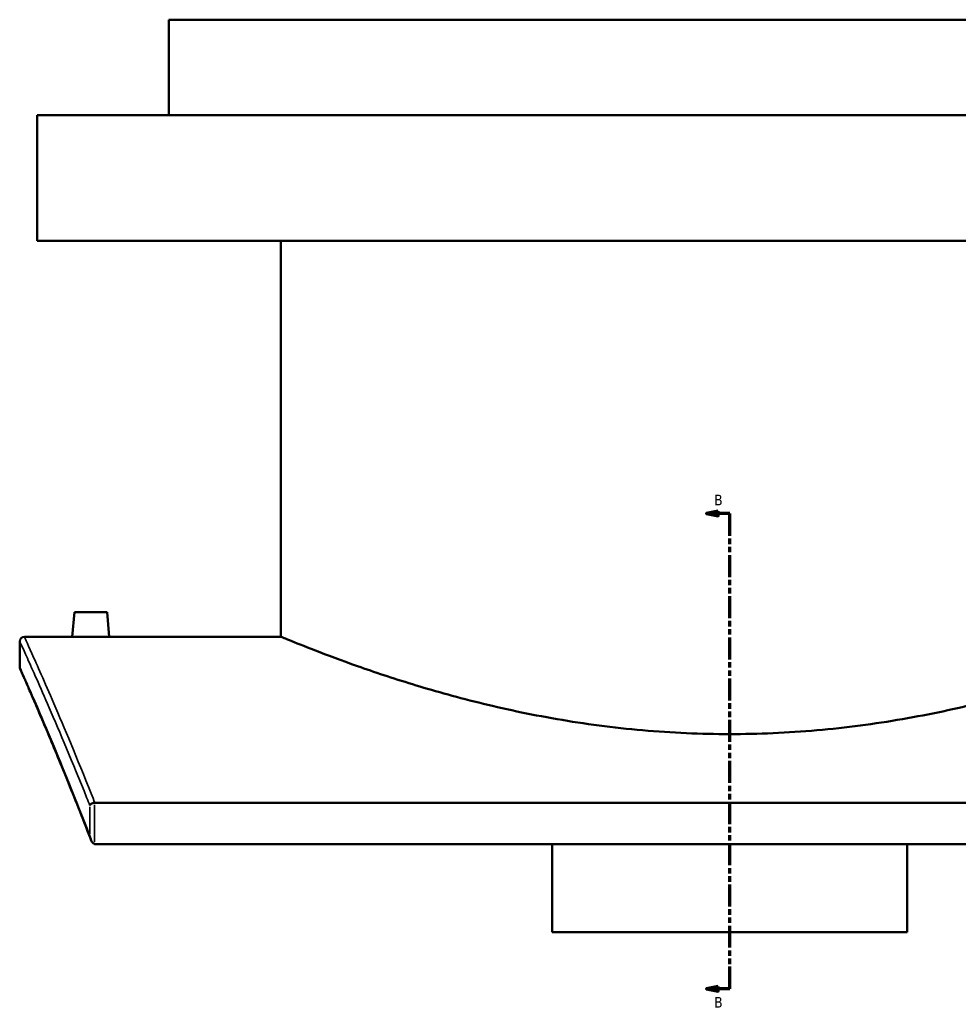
# Model space of a CAD drawing. Header units: millimetres. Extents: x -674 to 1236, y -345 to 971.
# Tile 1 of 13: x -674 to -271, y 63 to 486. Entities that reach past the tile are written whole.
import ezdxf

# ---------------------------------------------------------------- set-up
doc = ezdxf.new("R2010")
doc.units = ezdxf.units.MM
doc.linetypes.add('DOUBLE_DASH_CHAIN', pattern=[1.2403, 0.6614, -0.0827, 0.1654, -0.0827, 0.1654, -0.0827])
for name, color, linetype, lineweight in [('Section Line (ANSI)', 7, 'DOUBLE_DASH_CHAIN', 70), ('Visible (ANSI)', 7, 'Continuous', 50), ('Visible Narrow (ANSI)', 7, 'Continuous', 35)]:
    doc.layers.add(name, color=color, linetype=linetype, lineweight=lineweight)
doc.styles.add('Label Text (ANSI)', font='tahoma.ttf')

# ---------------------------------------------------------------- blocks, each defined once
blk = doc.blocks.new('2dTransSection0')
at = {"layer": 'Section Line (ANSI)', "linetype": 'Continuous'}
for p, q in [((-374.1, 275.13), (-379.1, 274.13)), ((-374.1, 273.13), (-374.1, 275.13)), ((-374.1, 274.13), (-379.1, 274.13)), ((-379.1, 274.13), (-374.1, 273.13)), ((-369.1, 274.13), (-374.1, 274.13)), ((-369.1, 264.54), (-369.1, 274.13)), ((-369.1, 69.96), (-369.1, 79.55)), ((-374.1, 70.96), (-379.1, 69.96)), ((-374.1, 69.96), (-379.1, 69.96)), ((-379.1, 69.96), (-374.1, 68.96)), ((-374.1, 68.96), (-374.1, 70.96)), ((-369.1, 69.96), (-374.1, 69.96))]:
    blk.add_line(p, q, dxfattribs=at)
at = {"layer": 'Section Line (ANSI)', "linetype": 'DOUBLE_DASH_CHAIN', "ltscale": 14.26161}
blk.add_line((-369.1, 69.96), (-369.1, 274.13), dxfattribs=at)
at = {"layer": 'Section Line (ANSI)', "linetype": 'Continuous', "flags": 128}
for points in [[(-374.1, 275.13), (-379.1, 274.13), (-374.1, 273.13), (-374.1, 275.13)], [(-374.1, 70.96), (-379.1, 69.96), (-374.1, 68.96), (-374.1, 70.96)]]:
    blk.add_lwpolyline(points, dxfattribs=at)
at = {"layer": 'Section Line (ANSI)'}
for points in [[(-374.1, 275.13), (-379.1, 274.13), (-374.1, 273.13), (-374.1, 275.13)], [(-374.1, 70.96), (-379.1, 69.96), (-374.1, 68.96), (-374.1, 70.96)]]:
    blk.add_solid(points, dxfattribs=at)
at = {"layer": 'Section Line (ANSI)', "char_height": 4.57, "attachment_point": 7, "style": 'Label Text (ANSI)'}
for insert in [(-375.85, 277.63), (-375.85, 61.89)]:
    blk.add_mtext('B', dxfattribs=dict(at, insert=insert))

msp = doc.modelspace()

# ---------------------------------------------------------------- linework, layer by layer
at = {"layer": 'Visible (ANSI)'}
for p, q in [((-128.1, 486.21), (-610.1, 486.21)), ((-610.1, 445.21), (-610.1, 486.21)), ((-71.6, 445.21), (-666.6, 445.21)), ((-666.6, 391.21), (-666.6, 445.21)), ((-71.6, 391.21), (-666.6, 391.21)), ((-561.9, 221.21), (-561.9, 391.21)), ((-650.6, 231.81), (-651.53, 221.21)), ((-636.6, 231.81), (-650.6, 231.81)), ((-636.6, 231.81), (-635.68, 221.21)), ((-672.1, 221.21), (-651.53, 221.21)), ((-635.68, 221.21), (-561.9, 221.21)), ((-674.1, 208.21), (-674.1, 219.21)), ((-96.4, 149.87), (-641.81, 149.87)), ((-641.27, 132.03), (-96.94, 132.03)), ((-445.35, 94.37), (-445.35, 132.03)), ((-292.85, 132.03), (-292.85, 94.37)), ((-445.35, 94.37), (-292.85, 94.37))]:
    msp.add_line(p, q, dxfattribs=at)
for centre, start, end in [((-672.1, 219.21), 90, 180), ((-672.1, 208.21), 180, 203.9531)]:
    msp.add_arc(centre, 2, start, end, dxfattribs=at)
for points, knots in [([(-635.68, 221.21), (-635.68, 221.21), (-635.88, 221.21), (-636.68, 221.19), (-637.29, 221.19), (-638.7, 221.17), (-639.59, 221.16), (-641.55, 221.15), (-642.61, 221.14), (-643.6, 221.14), (-644.6, 221.14), (-645.66, 221.15), (-647.62, 221.16), (-648.51, 221.17), (-649.91, 221.19), (-650.52, 221.19), (-651.33, 221.21), (-651.53, 221.21), (-651.53, 221.21)], [3.584779, 3.584779, 3.584779, 3.584779, 3.883485, 3.883485, 4.182192, 4.182192, 4.480949, 4.480949, 4.779706, 4.779706, 4.779706, 5.078463, 5.078463, 5.37722, 5.37722, 5.675926, 5.675926, 5.974632, 5.974632, 5.974632, 5.974632]), ([(-176.3, 221.21), (-176.3, 221.21), (-176.6, 221.09), (-177.81, 220.59), (-178.73, 220.21), (-182.44, 218.69), (-186.21, 217.17), (-196.09, 213.34), (-202.22, 211.03), (-216.33, 206.04), (-224.3, 203.37), (-241.26, 198.18), (-250.84, 195.46), (-271.74, 190.3), (-283.06, 187.86), (-306.76, 183.77), (-319.16, 182.11), (-337.93, 180.46), (-344.22, 180.04), (-356.74, 179.49), (-362.97, 179.36), (-375.24, 179.36), (-381.47, 179.49), (-393.99, 180.04), (-400.27, 180.46), (-419.05, 182.11), (-431.45, 183.77), (-455.14, 187.86), (-466.46, 190.3), (-487.37, 195.46), (-496.95, 198.18), (-513.91, 203.37), (-521.88, 206.04), (-535.98, 211.03), (-542.12, 213.34), (-552, 217.17), (-555.76, 218.69), (-559.48, 220.21), (-560.4, 220.59), (-561.61, 221.09), (-561.9, 221.21), (-561.9, 221.21)], [29.4403, 29.4403, 29.4403, 29.4403, 31.27923, 31.27923, 33.11816, 33.11816, 36.79602, 36.79602, 40.47388, 40.47388, 44.15174, 44.15174, 47.833955, 47.833955, 51.51617, 51.51617, 55.198386, 55.198386, 57.039493, 57.039493, 58.880601, 58.880601, 60.721708, 60.721708, 62.562816, 62.562816, 66.245031, 66.245031, 69.927246, 69.927246, 73.609461, 73.609461, 77.287321, 77.287321, 80.965181, 80.965181, 84.643041, 84.643041, 86.481971, 86.481971, 88.320901, 88.320901, 88.320901, 88.320901]), ([(-643.59, 134.19), (-645.39, 138.88), (-647.14, 143.36), (-650.52, 151.91), (-652.15, 155.98), (-655.28, 163.69), (-656.77, 167.32), (-659.6, 174.15), (-660.94, 177.34), (-662.81, 181.78), (-663.42, 183.21), (-664.58, 185.93), (-665.14, 187.24), (-666.21, 189.73), (-666.72, 190.92), (-667.69, 193.17), (-668.15, 194.24), (-669.03, 196.25), (-669.44, 197.19), (-670.21, 198.96), (-670.57, 199.78), (-671.23, 201.3), (-671.54, 201.99), (-672.1, 203.26), (-672.35, 203.83), (-672.8, 204.85), (-673, 205.3), (-673.42, 206.25), (-673.61, 206.68), (-673.87, 207.25), (-673.93, 207.4), (-673.93, 207.4)], [2.820767, 2.820767, 2.820767, 2.820767, 5.453451, 5.453451, 8.086135, 8.086135, 10.718819, 10.718819, 13.351503, 13.351503, 14.667845, 14.667845, 15.984187, 15.984187, 17.300529, 17.300529, 18.616871, 18.616871, 19.933213, 19.933213, 21.249555, 21.249555, 22.565897, 22.565897, 23.882239, 23.882239, 25.198581, 25.198581, 27.173094, 27.173094, 29.147607, 29.147607, 29.147607, 29.147607]), ([(-642.04, 149.86), (-642.28, 149.82), (-642.51, 149.77), (-642.96, 149.62), (-643.17, 149.52), (-643.51, 149.31), (-643.64, 149.21), (-643.85, 148.99), (-643.93, 148.88), (-643.98, 148.77), (-643.98, 148.77), (-643.98, 148.76)], [-0.2890417, -0.2890417, -0.2890417, -0.2890417, -0.2174953, -0.2174953, -0.1370498, -0.1370498, -0.0692286, -0.0692286, 0, 0, 0.0007264, 0.0007264, 0.0007264, 0.0007264]), ([(-643.98, 135.73), (-643.98, 135.72), (-643.98, 135.72), (-643.92, 135.26), (-643.81, 134.79), (-643.5, 133.93), (-643.31, 133.53), (-642.89, 132.89), (-642.69, 132.66), (-642.35, 132.38), (-642.2, 132.28), (-642.04, 132.2)], [-0.3693667, -0.3693667, -0.3693667, -0.3693667, -0.3683433, -0.3683433, -0.24465, -0.24465, -0.1346606, -0.1346606, -0.0531109, -0.0531109, 0, 0, 0, 0]), ([(-641.27, 132.03), (-641.5, 132.03), (-641.73, 132.08), (-641.98, 132.18), (-642.01, 132.19), (-642.04, 132.2)], [0, 0, 0, 0, 0.07004657, 0.07004657, 0.08019335, 0.08019335, 0.08019335, 0.08019335])]:
    msp.add_open_spline(points, degree=3, knots=knots, dxfattribs=at)
msp.add_open_spline([(-642.04, 149.86), (-641.96, 149.87), (-641.89, 149.87), (-641.81, 149.87)], degree=3, dxfattribs=at)
at = {"layer": 'Visible Narrow (ANSI)'}
for p, q in [((-643.98, 148.11), (-643.98, 136.38)), ((-642.04, 133.09), (-642.04, 148.97))]:
    msp.add_line(p, q, dxfattribs=at)
for points, knots in [([(-641.81, 149.87), (-642.34, 151.22), (-642.87, 152.55), (-649.5, 169.18), (-654.96, 182.14), (-663.46, 201.88), (-666.66, 209.09), (-670.99, 218.76), (-672.1, 221.21), (-672.1, 221.21)], [-59.474999, -59.474999, -59.474999, -59.474999, -58.700329, -58.700329, -49.692268, -49.692268, -41.478198, -41.478198, -33.26413, -33.26413, -33.26413, -33.26413]), ([(-674.1, 219.21), (-674.1, 219.21), (-672.98, 216.77), (-668.65, 207.14), (-665.44, 199.96), (-656.93, 180.31), (-651.45, 167.4), (-644.89, 151.04), (-644.44, 149.91), (-643.98, 148.76)], [33.26413, 33.26413, 33.26413, 33.26413, 41.478198, 41.478198, 49.692268, 49.692268, 58.700329, 58.700329, 59.362141, 59.362141, 59.362141, 59.362141]), ([(-643.98, 135.73), (-644.77, 137.77), (-645.55, 139.78), (-652.25, 156.95), (-657.56, 169.82), (-665.78, 189.27), (-668.87, 196.34), (-673.03, 205.81), (-674.1, 208.21), (-674.1, 208.21)], [2.97426, 2.97426, 2.97426, 2.97426, 4.12716, 4.12716, 13.045521, 13.045521, 21.096565, 21.096565, 29.147607, 29.147607, 29.147607, 29.147607])]:
    msp.add_open_spline(points, degree=3, knots=knots, dxfattribs=at)

# ---------------------------------------------------------------- block references
at = {"layer": 'Section Line (ANSI)'}
msp.add_blockref('2dTransSection0', (0, 0), dxfattribs=at)

doc.saveas('drawing.dxf')
